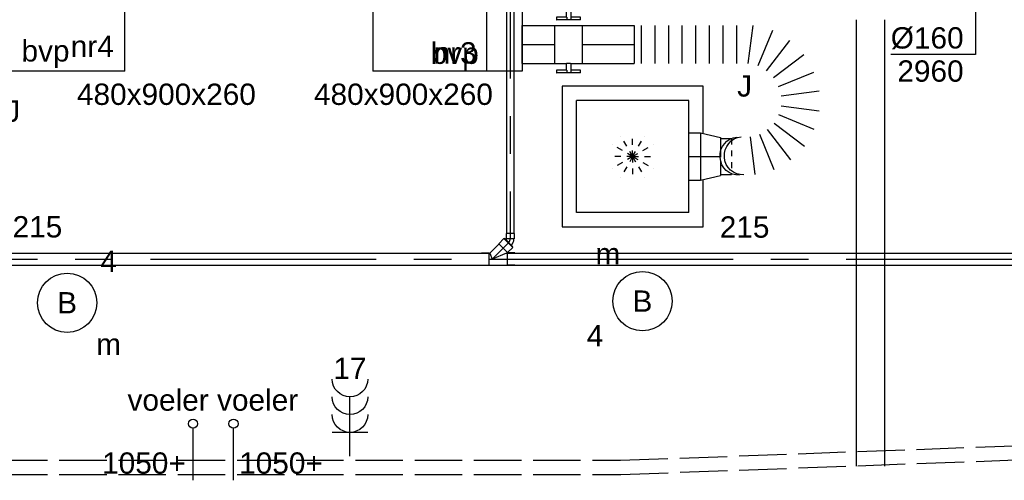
# Model space of a CAD drawing. Extents: x -238422 to 258194, y -34825 to 126331.
# Tile 176 of 239: x 21546 to 25701, y 12087 to 14032. Entities that reach past the tile are written whole.
import ezdxf
from ezdxf.enums import TextEntityAlignment as Align

# ---------------------------------------------------------------- set-up
doc = ezdxf.new("R2010")
doc.units = 0
doc.header["$LTSCALE"] = 50
for name, pattern in [('CENTER2', [28.575000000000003, 19.05, -3.175, 3.175, -3.175]), ('E_GOOT3', [5, 4, -1]), ('STREEPJES', [0.1, 0.05, -0.05])]:
    doc.linetypes.add(name, pattern=pattern)
doc.layers.get('0').update_dxf_attribs({"linetype": 'CONTINUOUS'})
for name, color, linetype in [('AIRCO', 3, 'CONTINUOUS'), ('EL6131--', 2, 'CONTINUOUS'), ('EL6131--_WG', 2, 'CONTINUOUS'), ('EL6222--', 3, 'CONTINUOUS'), ('EL6311--', 3, 'CONTINUOUS'), ('EM6131--', 1, 'CONTINUOUS'), ('WL524---_D', 153, 'CONTINUOUS'), ('WL524---_HARTLIJN', 8, 'CONTINUOUS'), ('WL570---_RETOUR', 112, 'CONTINUOUS'), ('WL570---_TOEVOER', 3, 'CONTINUOUS'), ('WL570---_TOEVOER_HL', 8, 'CONTINUOUS'), ('WL570---_TOEVOER_RST', 2, 'CONTINUOUS'), ('WL570---_TOEVOER_RST_HL', 1, 'CONTINUOUS'), ('WL5911--_D', 2, 'CONTINUOUS'), ('WM570---_TOEVOER', 1, 'CONTINUOUS'), ('WM570---_TOEVOER_PR', 1, 'CONTINUOUS'), ('WM570---_TOEVOER_RST_PR', 1, 'CONTINUOUS')]:
    doc.layers.add(name, color=color, linetype=linetype)
doc.styles.add('BURO-018', font='ARIAL.TTF', dxfattribs={"height": 90})
doc.styles.add('BURO-025', font='ARIAL.TTF', dxfattribs={"height": 125})

# ---------------------------------------------------------------- blocks, each defined once
blk = doc.blocks.new('1115B3A')
at = {"color": 0, "linetype": 'Continuous'}
blk.add_circle((0, 0), 2.5, dxfattribs=at)
at = {"color": 0, "linetype": 'Continuous', "style": 'BURO-018'}
for tag, p in [('E_GKAST', (0, 8)), ('E_GROEP', (0, 5)), ('E_SGROEP', (4.5, 5)), ('E_ARMCODE', (0, 0)), ('E_SLET', (4.5, -1))]:
    blk.add_attdef(tag, text='', height=1.8, dxfattribs=at).set_placement(p, align=Align.MIDDLE)
blk = doc.blocks.new('*U142')
at = {"color": 0, "ltscale": 10}
for p, q in [((-1.818989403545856e-12, 60, -2730), (1885.138461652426, 59.99999999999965, -2730)), ((-1.818989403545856e-12, -60, -2730), (1885.138461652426, -60.00000000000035, -2730))]:
    blk.add_line(p, q, dxfattribs=at)
at = {"layer": 'EM6131--', "color": 1, "style": 'BURO-018'}
blk.add_attdef('POSNR', text='', height=90, dxfattribs=at).set_placement((0, 0), align=Align.MIDDLE)
blk = doc.blocks.new('*U354')
at = {"color": 0, "ltscale": 10}
for p, q in [((297.5, 297.5, -2757.5), (-297.5, 297.5, -2757.5)), ((-297.5, 297.5, -2757.5), (-297.5, 97.30046948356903, -2757.5)), ((297.5, -297.5, -2757.5), (297.5, 297.5, -2757.5)), ((236.5, 236.5, -2757.5), (-236.5, 236.5, -2757.5)), ((-236.5, -236.5, -2757.5), (-236.5, 236.5, -2757.5)), ((236.5, -236.5, -2757.5), (236.5, 236.5, -2757.5)), ((-297.5, -97.30046948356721, -2757.5), (-297.5, -297.5, -2757.5)), ((236.5, -236.5, -2757.5), (-236.5, -236.5, -2757.5)), ((-297.5, -297.5, -2757.5), (297.5, -297.5, -2757.5))]:
    blk.add_line(p, q, dxfattribs=at)
at = {"color": 8, "linetype": 'STREEPJES', "ltscale": 10}
for q in [(-50, 86.60254037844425, -2757.5), (0, 100, -2757.5), (50, 86.60254037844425, -2757.5), (-86.60254037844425, 50, -2757.5), (86.60254037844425, 50, -2757.5), (-100, 0, -2757.5), (-86.60254037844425, -50, -2757.5), (-50, -86.60254037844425, -2757.5), (0, -100, -2757.5), (50, -86.60254037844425, -2757.5), (86.60254037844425, -50, -2757.5), (100, 0, -2757.5)]:
    blk.add_line((0, 0, -2757.5), q, dxfattribs=at)
at = {"layer": 'WL570---_TOEVOER_RST_HL', "linetype": 'CENTER2'}
blk.add_circle((0, 0, -2757.5), 0.075, dxfattribs=at)
at = {"layer": 'WL570---_TOEVOER_RST', "color": 1, "style": 'BURO-018'}
for tag in ['MC', 'Q']:
    blk.add_attdef(tag, text='', height=90, dxfattribs=at).set_placement((0, 0), align=Align.MIDDLE)
at = {"layer": 'WM570---_TOEVOER_RST_PR', "color": 1, "style": 'BURO-018'}
blk.add_attdef('POSNR', text='', height=90, dxfattribs=at).set_placement((0, 0), align=Align.MIDDLE)
blk = doc.blocks.new('*U355')
at = {"color": 0, "ltscale": 10}
for p, q in [((297.5, 297.5, -2757.5), (-297.5, 297.5, -2757.5)), ((-297.5, 297.5, -2757.5), (-297.5, -297.5, -2757.5)), ((297.5, 97.30046948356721, -2757.5), (297.5, 297.5, -2757.5)), ((236.5, 236.5, -2757.5), (-236.5, 236.5, -2757.5)), ((-236.5, -236.5, -2757.5), (-236.5, 236.5, -2757.5)), ((236.5, -236.5, -2757.5), (236.5, 236.5, -2757.5)), ((297.5, -297.5, -2757.5), (297.5, -97.30046948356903, -2757.5)), ((236.5, -236.5, -2757.5), (-236.5, -236.5, -2757.5)), ((-297.5, -297.5, -2757.5), (297.5, -297.5, -2757.5))]:
    blk.add_line(p, q, dxfattribs=at)
at = {"color": 8, "linetype": 'STREEPJES', "ltscale": 10}
for q in [(-50, 86.60254037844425, -2757.5), (0, 100, -2757.5), (50, 86.60254037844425, -2757.5), (-86.60254037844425, 50, -2757.5), (86.60254037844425, 50, -2757.5), (-100, 0, -2757.5), (-86.60254037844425, -50, -2757.5), (-50, -86.60254037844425, -2757.5), (0, -100, -2757.5), (50, -86.60254037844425, -2757.5), (86.60254037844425, -50, -2757.5), (100, 0, -2757.5)]:
    blk.add_line((0, 0, -2757.5), q, dxfattribs=at)
at = {"layer": 'WL570---_TOEVOER_RST_HL', "linetype": 'CENTER2'}
blk.add_circle((0, 0, -2757.5), 0.075, dxfattribs=at)
at = {"layer": 'WL570---_TOEVOER_RST', "color": 1, "style": 'BURO-018'}
for tag in ['MC', 'Q']:
    blk.add_attdef(tag, text='', height=90, dxfattribs=at).set_placement((0, 0), align=Align.MIDDLE)
at = {"layer": 'WM570---_TOEVOER_RST_PR', "color": 1, "style": 'BURO-018'}
blk.add_attdef('POSNR', text='', height=90, dxfattribs=at).set_placement((0, 0), align=Align.MIDDLE)
blk = doc.blocks.new('*U385')
at = {"color": 2, "ltscale": 10}
for p, q in [((240, 450, -2950), (-240, 450, -2950)), ((-240, -450, -2950), (-240, 450, -2950)), ((240, -450, -2950), (240, 450, -2950)), ((240, -450, -2950), (-240, -450, -2950))]:
    blk.add_line(p, q, dxfattribs=at)
at = {"layer": 'WL5911--_D', "color": 2, "style": 'BURO-025'}
blk.add_attdef('POSNR', text='', height=125, dxfattribs=at).set_placement((0, 0), align=Align.MIDDLE)
blk = doc.blocks.new('*U458')
at = {"color": 2, "ltscale": 10}
for p, q in [((-57.25, 80, -2960), (57.25, 80, -2960)), ((-57.25, -80, -2960), (-57.25, 80, -2960)), ((57.25, 80, -2960), (57.25, -80, -2960)), ((-57.25, -80, -2960), (-9.54166666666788, -80, -2960)), ((-9.54166666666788, -80, -2960), (-9.54166666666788, -109.3333333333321, -2960)), ((9.54166666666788, -80, -2960), (9.54166666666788, -120, -2960)), ((9.54166666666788, -80, -2960), (57.25, -80, -2960)), ((-50.24662103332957, -109.3333333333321, -2960), (-50.24662103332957, -120, -2960)), ((-48.91328769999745, -109.3333333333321, -2960), (-50.24662103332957, -109.3333333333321, -2960)), ((-50.24662103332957, -120, -2960), (-48.91328769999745, -120.0000000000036, -2960)), ((-7.515583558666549, -109.3333333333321, -2960), (-48.91328769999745, -109.3333333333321, -2960)), ((-48.91328769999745, -120.0000000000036, -2960), (-48.91328769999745, -109.3333333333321, -2960)), ((-7.515583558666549, -120.0000000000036, -2960), (-48.91328769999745, -120.0000000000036, -2960)), ((-7.515583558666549, -109.3333333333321, -2960), (-7.515583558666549, -120, -2960)), ((9.54166666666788, -120, -2960), (-7.515583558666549, -120, -2960)), ((50.24662103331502, -109.3333333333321, -2960), (9.54166666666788, -109.3333333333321, -2960)), ((50.24662103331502, -120.0000000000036, -2960), (9.54166666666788, -120.0000000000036, -2960)), ((50.24662103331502, -120.0000000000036, -2960), (50.24662103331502, -109.3333333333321, -2960))]:
    blk.add_line(p, q, dxfattribs=at)
blk.add_spline([(-9.492711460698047, -79.9941758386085, -2960), (-9.34634818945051, -79.9769393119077, -2960), (-9.104078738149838, -79.9489890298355, -2960), (-8.768389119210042, -79.91145878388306, -2960), (-8.342723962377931, -79.86587281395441, -2960), (-7.831451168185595, -79.81408537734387, -2960), (-7.239817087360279, -79.7582067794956, -2960), (-6.573892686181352, -79.70051858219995, -2960), (-5.840511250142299, -79.64338119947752, -2960), (-5.047198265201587, -79.58913749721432, -2960), (-4.202094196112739, -79.5400162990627, -2960), (-3.31387095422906, -79.49803983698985, -2960), (-2.39164291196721, -79.46493914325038, -2960), (-1.444873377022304, -79.44208114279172, -2960), (-0.4832774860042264, -79.43041076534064, -2960), (0.4832774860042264, -79.43041076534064, -2960), (1.444873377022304, -79.44208114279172, -2960), (2.39164291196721, -79.46493914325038, -2960), (3.31387095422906, -79.49803983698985, -2960), (4.202094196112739, -79.5400162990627, -2960), (5.047198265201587, -79.58913749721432, -2960), (5.840511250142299, -79.64338119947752, -2960), (6.573892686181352, -79.70051858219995, -2960), (7.239817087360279, -79.7582067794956, -2960), (7.831451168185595, -79.81408537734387, -2960), (8.342723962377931, -79.86587281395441, -2960), (8.768389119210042, -79.91145878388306, -2960), (9.104078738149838, -79.9489890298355, -2960), (9.34634818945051, -79.9769393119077, -2960), (9.492711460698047, -79.9941758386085, -2960), (9.54166666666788, -80, -2960)], degree=3, dxfattribs=at)
at = {"layer": 'WL570---_TOEVOER', "color": 1, "style": 'BURO-018'}
blk.add_attdef('I', text='', height=90, dxfattribs=at).set_placement((0, 0), align=Align.MIDDLE)
at = {"layer": 'WM570---_TOEVOER_PR', "color": 1, "style": 'BURO-018'}
blk.add_attdef('POSNR', text='', height=90, dxfattribs=at).set_placement((0, 0), align=Align.MIDDLE)
blk = doc.blocks.new('*U459')
at = {"color": 0, "ltscale": 10}
for p, q in [((0, 80, -2960), (138.6319421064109, 80, -2960)), ((0, -80, -2960), (0, 80, -2960)), ((0, -80, -2960), (138.6319421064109, -80, -2960))]:
    blk.add_line(p, q, dxfattribs=at)
at = {"layer": 'WL570---_TOEVOER_HL', "linetype": 'CENTER2'}
blk.add_line((0, 0, -2960), (138.6319421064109, 0, -2960), dxfattribs=at)
at = {"layer": 'WM570---_TOEVOER_PR', "color": 1, "style": 'BURO-018'}
blk.add_attdef('POSNR', text='', height=90, dxfattribs=at).set_placement((0, 0), align=Align.MIDDLE)
blk = doc.blocks.new('*U460')
at = {"color": 2, "ltscale": 10}
for p, q in [((-239.9999999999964, 450.0000000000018, -2950), (240.0000000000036, 450.0000000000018, -2950)), ((-239.9999999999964, -449.9999999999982, -2950), (-239.9999999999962, 450.0000000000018, -2950)), ((240.0000000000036, -449.9999999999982, -2950), (240.0000000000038, 450.0000000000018, -2950)), ((240.0000000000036, -449.9999999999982, -2950), (-239.9999999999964, -449.9999999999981, -2950))]:
    blk.add_line(p, q, dxfattribs=at)
at = {"layer": 'WL5911--_D', "color": 2, "style": 'BURO-025'}
blk.add_attdef('POSNR', text='', height=125, dxfattribs=at).set_placement((0, 0), align=Align.MIDDLE)
blk = doc.blocks.new('*U476')
at = {"color": 0, "ltscale": 10}
for p, q in [((-49.5, 100, -2780), (0, 100, -2780)), ((0, 100, -2780), (85.20000000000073, 80, -2780)), ((0, 100, -2780), (0, -100, -2780)), ((0, 100, -2780), (0, -100, -2780)), ((0, 100, -2780), (0, -100, -2780)), ((85.20000000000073, 80, -2780), (85.20000000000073, 22.6846369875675, -2780)), ((85.20000000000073, 80, -2780), (85.20000000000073, 22.6846369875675, -2780)), ((85.20000000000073, 76, -2780), (130.742224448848, 76, -2780)), ((85.20000000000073, -18.4818438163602, -2780), (85.20000000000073, -80, -2780)), ((85.20000000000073, -18.4818438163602, -2780), (85.20000000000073, -80, -2780)), ((0, -100, -2780), (85.20000000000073, -80, -2780)), ((85.20000000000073, -76, -2780), (131.9000000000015, -76, -2780)), ((-49.5, -100, -2780), (0, -100, -2780))]:
    blk.add_line(p, q, dxfattribs=at)
at = {"color": 8, "linetype": 'STREEPJES', "ltscale": 10}
for p, q in [((130.742224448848, 76, -2780), (131.9000000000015, 76, -2780)), ((131.9000000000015, 76, -2780), (131.9000000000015, -76, -2780)), ((131.9000000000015, 76, -2780), (131.9000000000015, -76, -2780)), ((85.20000000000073, 22.6846369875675, -2780), (85.20000000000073, -18.4818438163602, -2780)), ((85.20000000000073, 22.6846369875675, -2780), (85.20000000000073, -18.4818438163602, -2780))]:
    blk.add_line(p, q, dxfattribs=at)
at = {"layer": 'WL570---_TOEVOER_RST_HL', "linetype": 'CENTER2'}
for p, q in [((-49.5, 0, -2780), (0, 0, -2780)), ((0, 0, -2780), (85.20000000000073, 0, -2780))]:
    blk.add_line(p, q, dxfattribs=at)
blk.add_circle((85.20000000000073, 0, -2780), 0.075, dxfattribs=at)
at = {"layer": 'WM570---_TOEVOER_RST_PR', "color": 1, "style": 'BURO-018'}
blk.add_attdef('POSNR', text='', height=90, dxfattribs=at).set_placement((0, 0), align=Align.MIDDLE)
blk = doc.blocks.new('*U477')
at = {"color": 0, "ltscale": 10}
for p, q in [((0, 80, -2960), (220.6288287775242, 80, -2960)), ((220.6288287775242, 80, -2960), (220.6288287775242, -80, -2960)), ((0, -80, -2960), (220.6288287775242, -80, -2960))]:
    blk.add_line(p, q, dxfattribs=at)
at = {"layer": 'WL570---_TOEVOER_HL', "linetype": 'CENTER2'}
blk.add_line((0, 0, -2960), (220.6288287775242, 0, -2960), dxfattribs=at)
at = {"layer": 'WM570---_TOEVOER_PR', "color": 1, "style": 'BURO-018'}
blk.add_attdef('POSNR', text='', height=90, dxfattribs=at).set_placement((0, 0), align=Align.MIDDLE)
blk = doc.blocks.new('*U478')
at = {"color": 0, "ltscale": 10}
for p, q in [((0, 80, -2960), (0, -80, -2960)), ((28.72433423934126, 80, -2960), (28.72433423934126, -80, -2960)), ((86.17300271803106, 80, -2960), (86.17300271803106, -80, -2960)), ((143.6216711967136, 80, -2960), (143.6216711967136, -80, -2960)), ((201.0703396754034, 80, -2960), (201.0703396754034, -80, -2960)), ((258.5190081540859, 80, -2960), (258.5190081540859, -80, -2960)), ((315.9676766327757, 80, -2960), (315.9676766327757, -80, -2960)), ((373.4163451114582, 80, -2960), (373.4163451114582, -80, -2960)), ((430.865013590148, 80, -2960), (430.865013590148, -80, -2960)), ((480.6537474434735, -80, -2960), (501.7181470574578, 80, -2960)), ((583.1047374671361, 58.19252882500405, -2960), (521.3470426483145, -90.90373558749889, -2960)), ((557.831653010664, -111.9681352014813, -2960), (656.0739581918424, 16.06372959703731, -2960)), ((715.6530774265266, -43.51538963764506, -2960), (587.6212126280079, -141.7576948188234, -2960)), ((608.6856122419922, -178.2423051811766, -2960), (757.7818766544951, -116.4846103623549, -2960)), ((779.5893478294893, -197.8712007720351, -2960), (619.5893478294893, -218.9356003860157, -2960)), ((619.5893478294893, -259.7074743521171, -2960), (779.5893478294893, -280.7718739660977, -2960)), ((589.6805340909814, -331.9137381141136, -2960), (717.7123988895, -430.156043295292, -2960)), ((758.4842728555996, -359.5370860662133, -2960), (609.3880084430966, -297.7793912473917, -2960)), ((660.0522617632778, -487.8161804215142, -2960), (561.8099565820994, -359.7843156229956, -2960)), ((510.6680924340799, -549.6931293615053, -2960), (489.6036928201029, -389.6931293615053, -2960)), ((527.6756097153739, -379.4917899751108, -2960), (589.4333045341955, -528.5880543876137, -2960))]:
    blk.add_line(p, q, dxfattribs=at)
at = {"color": 0, "ltscale": 10, "extrusion": (0, 0, -1)}
for centre in [(438.4710706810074, -471.7227978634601, -2960), (456.6289865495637, -470.4129739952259, -2960)]:
    blk.add_ellipse(centre, major_axis=(5.755855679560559, -79.79266962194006), ratio=0.9615954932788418, start_param=0, end_param=3.141592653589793, dxfattribs=at)
at = {"layer": 'WM570---_TOEVOER_PR', "color": 1, "style": 'BURO-018'}
blk.add_attdef('POSNR', text='', height=90, dxfattribs=at).set_placement((0, 0), align=Align.MIDDLE)
blk = doc.blocks.new('*U479')
at = {"color": 2, "ltscale": 10}
for p, q in [((-57.25, 80, -2960), (57.25, 80, -2960)), ((-57.25, -80, -2960), (-57.25, 80, -2960)), ((57.25, 80, -2960), (57.25, -80, -2960)), ((-57.25, -80, -2960), (-9.54166666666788, -80, -2960)), ((-9.54166666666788, -80, -2960), (-9.54166666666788, -109.3333333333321, -2960)), ((9.54166666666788, -80, -2960), (9.54166666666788, -120, -2960)), ((9.54166666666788, -80, -2960), (57.25, -80, -2960)), ((-50.24662103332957, -109.3333333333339, -2960), (-50.24662103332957, -120, -2960)), ((-48.91328769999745, -109.3333333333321, -2960), (-50.24662103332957, -109.3333333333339, -2960)), ((-50.24662103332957, -120, -2960), (-48.91328769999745, -120.0000000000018, -2960)), ((-7.515583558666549, -109.3333333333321, -2960), (-48.91328769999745, -109.3333333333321, -2960)), ((-48.91328769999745, -120.0000000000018, -2960), (-48.91328769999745, -109.3333333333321, -2960)), ((-7.515583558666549, -120.0000000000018, -2960), (-48.91328769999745, -120.0000000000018, -2960)), ((-7.515583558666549, -109.3333333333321, -2960), (-7.515583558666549, -120, -2960)), ((9.54166666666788, -120, -2960), (-7.515583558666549, -120, -2960)), ((50.24662103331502, -109.3333333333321, -2960), (9.54166666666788, -109.3333333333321, -2960)), ((50.24662103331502, -120.0000000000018, -2960), (9.54166666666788, -120.0000000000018, -2960)), ((50.24662103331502, -120.0000000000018, -2960), (50.24662103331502, -109.3333333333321, -2960))]:
    blk.add_line(p, q, dxfattribs=at)
blk.add_spline([(-9.492711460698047, -79.9941758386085, -2960), (-9.34634818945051, -79.9769393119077, -2960), (-9.104078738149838, -79.9489890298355, -2960), (-8.768389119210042, -79.91145878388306, -2960), (-8.342723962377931, -79.86587281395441, -2960), (-7.831451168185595, -79.81408537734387, -2960), (-7.239817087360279, -79.7582067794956, -2960), (-6.573892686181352, -79.70051858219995, -2960), (-5.840511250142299, -79.64338119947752, -2960), (-5.047198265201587, -79.58913749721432, -2960), (-4.202094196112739, -79.5400162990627, -2960), (-3.31387095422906, -79.49803983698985, -2960), (-2.39164291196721, -79.46493914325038, -2960), (-1.444873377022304, -79.44208114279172, -2960), (-0.4832774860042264, -79.43041076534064, -2960), (0.4832774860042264, -79.43041076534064, -2960), (1.444873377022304, -79.44208114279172, -2960), (2.39164291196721, -79.46493914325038, -2960), (3.31387095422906, -79.49803983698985, -2960), (4.202094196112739, -79.5400162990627, -2960), (5.047198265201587, -79.58913749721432, -2960), (5.840511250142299, -79.64338119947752, -2960), (6.573892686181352, -79.70051858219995, -2960), (7.239817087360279, -79.7582067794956, -2960), (7.831451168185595, -79.81408537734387, -2960), (8.342723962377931, -79.86587281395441, -2960), (8.768389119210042, -79.91145878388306, -2960), (9.104078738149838, -79.9489890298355, -2960), (9.34634818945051, -79.9769393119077, -2960), (9.492711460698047, -79.9941758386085, -2960), (9.54166666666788, -80, -2960)], degree=3, dxfattribs=at)
at = {"layer": 'WL570---_TOEVOER', "color": 1, "style": 'BURO-018'}
blk.add_attdef('I', text='', height=90, dxfattribs=at).set_placement((0, 0), align=Align.MIDDLE)
at = {"layer": 'WM570---_TOEVOER_PR', "color": 1, "style": 'BURO-018'}
blk.add_attdef('POSNR', text='', height=90, dxfattribs=at).set_placement((0, 0), align=Align.MIDDLE)
blk = doc.blocks.new('*U482')
at = {"layer": 'WM570---_TOEVOER', "color": 0, "ltscale": 10}
for p, q in [((49.96738563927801, -50), (-49.96738563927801, 50)), ((0, 50), (0, -266.8622969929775)), ((0, -266.8622969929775), (-357.5716234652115, -266.8622969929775))]:
    blk.add_line(p, q, dxfattribs=at)
at = {"layer": 'WM570---_TOEVOER', "color": 0, "style": 'BURO-018'}
for s, p in [('%%c160', (-357.5716234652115, -241.8622969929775)), ('2960', (-329.699863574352, -381.8622969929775))]:
    blk.add_text(s, height=90, dxfattribs=at).set_placement(p)
blk = doc.blocks.new('*U1295')
at = {"color": 0, "ltscale": 10}
for p, q in [((0, 16, -2750), (1606.690954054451, 16.00000000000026, -2750)), ((0, -16, -2750), (-5.145992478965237e-15, 16, -2750)), ((0, -16, -2750), (1606.690954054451, -15.99999999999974, -2750))]:
    blk.add_line(p, q, dxfattribs=at)
at = {"layer": 'WL524---_HARTLIJN', "linetype": 'CENTER2'}
blk.add_line((0, 0, -2750), (1628.690954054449, 2.61913481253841e-13, -2750), dxfattribs=at)
at = {"layer": 'WL524---_D', "color": 1, "style": 'BURO-018'}
blk.add_attdef('POSNR', text='', height=90, dxfattribs=at).set_placement((0, 0), align=Align.MIDDLE)
blk = doc.blocks.new('*U1296')
at = {"color": 0, "ltscale": 10}
for p, q in [((49.32069798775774, 86.44380400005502, -2747.666666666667), (27.40038777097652, 64.52349378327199, -2747.666666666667)), ((86.4438040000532, 49.3206979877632, -2747.666666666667), (49.32069798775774, 86.44380400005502, -2747.666666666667)), ((-10.35533905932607, 25, -2747.666666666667), (27.40038777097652, 62.75572683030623, -2747.666666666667)), ((27.40038777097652, 64.52349378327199, -2747.666666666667), (27.40038777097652, 62.75572683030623, -2747.666666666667)), ((64.52349378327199, 27.40038777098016, -2747.666666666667), (27.40038777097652, 64.52349378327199, -2747.666666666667)), ((86.4438040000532, 49.3206979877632, -2747.666666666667), (64.52349378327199, 27.40038777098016, -2747.666666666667)), ((-45, 26.25, -2747.666666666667), (-14, 26.25, -2747.666666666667)), ((-45, 26.25, -2747.666666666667), (-45, 25, -2747.666666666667)), ((-14, 26.25, -2747.666666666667), (-12.75, 25, -2747.666666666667)), ((-14, 26.25, -2747.666666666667), (-14, 21.35533905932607, -2747.666666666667)), ((-12.75, 25, -2747.666666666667), (-10.35533905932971, 25, -2747.666666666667)), ((-10.35533905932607, 25, -2747.666666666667), (-5.093170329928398e-11, 1.218722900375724e-10, -2747.666666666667)), ((60.35533905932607, 25, -2747.666666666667), (2.946762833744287e-10, 1.218722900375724e-10, -2747.666666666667)), ((60.35533905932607, 25, -2747.666666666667), (62.75572683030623, 27.40038777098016, -2747.666666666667)), ((60.35533905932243, 25, -2747.666666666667), (63.75, 25, -2747.666666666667)), ((64.52349378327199, 27.40038777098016, -2747.666666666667), (62.75572683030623, 27.40038777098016, -2747.666666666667)), ((65, 26.25, -2747.666666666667), (63.75, 25, -2747.666666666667)), ((96, 26.25, -2747.666666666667), (65, 26.25, -2747.666666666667)), ((65, 25, -2747.666666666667), (65, 26.25, -2747.666666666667)), ((96, 25, -2747.666666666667), (96, 26.25, -2747.666666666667)), ((-45, -25, -2747.666666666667), (-45, -26.25, -2747.666666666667)), ((-45, -26.25, -2747.666666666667), (-14, -26.25, -2747.666666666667)), ((-14, -26.25, -2747.666666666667), (-12.75, -25, -2747.666666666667)), ((-14, -25, -2747.666666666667), (-14, -26.25, -2747.666666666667)), ((-12.75, -25, -2747.666666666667), (63.75, -25, -2747.666666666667)), ((65, -26.25, -2747.666666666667), (63.75, -25, -2747.666666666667)), ((65, -26.25, -2747.666666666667), (65, -25, -2747.666666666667)), ((96, -26.25, -2747.666666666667), (65, -26.25, -2747.666666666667)), ((96, -26.25, -2747.666666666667), (96, -25, -2747.666666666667))]:
    blk.add_line(p, q, dxfattribs=at)
at = {"layer": 'WL524---_HARTLIJN', "linetype": 'CENTER2'}
for p, q in [((0, 0, -2747.666666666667), (45.96194077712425, 45.96194077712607, -2747.666666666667)), ((-14, 0, -2747.666666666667), (65, 0, -2747.666666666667))]:
    blk.add_line(p, q, dxfattribs=at)
at = {"layer": 'WL524---_D', "color": 1, "style": 'BURO-018'}
blk.add_attdef('POSNR', text='', height=90, dxfattribs=at).set_placement((0, 0), align=Align.MIDDLE)
blk = doc.blocks.new('*U1297')
at = {"color": 0, "ltscale": 10}
for p, q in [((31, 24.99999999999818, -2747.666666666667), (34.10000000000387, 24.99999999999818, -2747.666666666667)), ((34.10000000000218, 24.99999999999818, -2747.666666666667), (34.09999999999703, -24.99999999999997, -2747.666666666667)), ((31.00000000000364, -25, -2747.666666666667), (34.10000000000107, -25.00000000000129, -2747.666666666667))]:
    blk.add_line(p, q, dxfattribs=at)
at = {"layer": 'WL524---_HARTLIJN', "linetype": 'CENTER2'}
blk.add_line((3.637978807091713e-12, 0, -2747.666666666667), (11.00000000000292, -2.442490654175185e-15, -2747.666666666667), dxfattribs=at)
at = {"layer": 'WL524---_D', "color": 1, "style": 'BURO-018'}
blk.add_attdef('POSNR', text='', height=90, dxfattribs=at).set_placement((0, 0), align=Align.MIDDLE)
blk = doc.blocks.new('*U1298')
at = {"color": 0, "ltscale": 10}
for p, q in [((-7.899999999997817, 16.53847763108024, -2754.666666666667), (-4.80832611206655, 17.81909088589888, -2754.666666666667)), ((10.74802307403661, 34.50681092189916, -2754.666666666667), (-4.808326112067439, 18.95046173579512, -2754.666666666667)), ((-4.808326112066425, 18.95046173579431, -2754.666666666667), (-4.808326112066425, 17.81909088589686, -2754.666666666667)), ((18.9504617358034, -4.808326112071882, -2754.666666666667), (-4.808326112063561, 18.95046173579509, -2754.666666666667)), ((34.50681092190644, 10.74802307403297, -2754.666666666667), (10.74802307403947, 34.50681092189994, -2754.666666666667)), ((34.50681092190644, 10.74802307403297, -2754.666666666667), (18.95046173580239, -4.80832611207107, -2754.666666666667)), ((18.9504617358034, -4.808326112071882, -2754.666666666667), (17.81909088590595, -4.808326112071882, -2754.666666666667))]:
    blk.add_line(p, q, dxfattribs=at)
blk.add_arc((-9.199999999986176, 22.21076477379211, -2754.666666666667), 38.21076477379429, 271.949683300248, 315.0000000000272, dxfattribs=at)
at = {"layer": 'WL524---_HARTLIJN', "linetype": 'CENTER2'}
blk.add_line((-30.99999999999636, -3.637978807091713e-12, -2754.666666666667), (-9.200000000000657, -4.929201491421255e-12, -2754.666666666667), dxfattribs=at)
blk.add_arc((-9.200000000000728, 22.21076477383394, -2754.666666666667), 22.21076477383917, 270, 315, dxfattribs=at)
at = {"layer": 'WL524---_D', "color": 1, "style": 'BURO-018'}
blk.add_attdef('POSNR', text='', height=90, dxfattribs=at).set_placement((0, 0), align=Align.MIDDLE)
blk = doc.blocks.new('*U1312')
at = {"color": 0, "ltscale": 10}
for p, q in [((31, 25, -2750.000000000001), (2857.157934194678, 25, -2750.000000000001)), ((2857.157934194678, 25, -2750.000000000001), (2857.157934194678, -25, -2750.000000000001)), ((31, -25, -2750.000000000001), (2857.157934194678, -25, -2750.000000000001))]:
    blk.add_line(p, q, dxfattribs=at)
at = {"layer": 'WL524---_HARTLIJN', "linetype": 'CENTER2'}
blk.add_line((0, 0, -2750.000000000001), (2857.157934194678, 0, -2750.000000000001), dxfattribs=at)
at = {"layer": 'WL524---_D', "color": 1, "style": 'BURO-018'}
blk.add_attdef('POSNR', text='', height=90, dxfattribs=at).set_placement((0, 0), align=Align.MIDDLE)
blk = doc.blocks.new('*U1317')
at = {"color": 0, "ltscale": 10}
for p, q in [((0, 25, -2750.000000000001), (4225.849219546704, 25, -2750.000000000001)), ((0, -25, -2750.000000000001), (0, 25, -2750.000000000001)), ((0, -25, -2750.000000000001), (4225.849219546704, -25, -2750.000000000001))]:
    blk.add_line(p, q, dxfattribs=at)
at = {"layer": 'WL524---_HARTLIJN', "linetype": 'CENTER2'}
blk.add_line((0, 0, -2750.000000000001), (4256.849219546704, 0, -2750.000000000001), dxfattribs=at)
at = {"layer": 'WL524---_D', "color": 1, "style": 'BURO-018'}
blk.add_attdef('POSNR', text='', height=90, dxfattribs=at).set_placement((0, 0), align=Align.MIDDLE)
blk = doc.blocks.new('111304B')
at = {"color": 0, "linetype": 'Continuous'}
for p, q in [((0, 1), (0, 6)), ((-1.5, 3), (1.5, 3))]:
    blk.add_line(p, q, dxfattribs=at)
for centre in [(0, 7.5), (0, 6), (0, 4.5)]:
    blk.add_arc(centre, 1.5, 180, 0, dxfattribs=at)
at = {"color": 0, "linetype": 'Continuous', "style": 'BURO-018'}
for tag, p in [('E_GKAST', (0, 13)), ('E_GROEP', (0, 10)), ('E_SGROEP', (4.5, 10))]:
    blk.add_attdef(tag, text='', height=1.8, dxfattribs=at).set_placement(p, align=Align.MIDDLE)
at = {"color": 0, "linetype": 'Continuous', "style": 'BURO-018', "flags": 1}
for tag, height, p in [('E_VERMCODE', 1.8, (13, 10)), ('E_MATCODE', 1.799999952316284, (0, 0))]:
    blk.add_attdef(tag, text='', height=height, dxfattribs=at).set_placement(p, align=Align.MIDDLE)

msp = doc.modelspace()

# ---------------------------------------------------------------- linework, layer by layer
at = {"layer": 'EL6131--_WG', "linetype": 'E_GOOT3'}
for p, q in [((24081.7724597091, 12171.77512027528, 3000), (26377.89795781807, 12256.74919572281, 3000)), ((24082.88230759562, 12111.77512027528, 3000), (26381.03356618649, 12196.82416424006, 3000)), ((21212.86422862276, 12171.77512027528, 3000), (24081.7724597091, 12171.77512027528, 3000)), ((21212.86422862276, 12111.79354473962, 3000), (24082.88230759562, 12111.79354473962, 3000))]:
    msp.add_line(p, q, dxfattribs=at)
at = {"layer": 'WL570---_RETOUR'}
for p, q in [((22277.14094065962, 12087.24933299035, -2700), (22277.14094065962, 12308.5348639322, -2700)), ((22448.05465927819, 12087.24933299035, -2700), (22448.05465927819, 12308.5348639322, -2700))]:
    msp.add_line(p, q, dxfattribs=at)
for centre in [(22277.18914119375, 12326.20716086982, -2700), (22448.00645874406, 12326.20716086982, -2700)]:
    msp.add_circle(centre, 19.1744541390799, dxfattribs=at)
at = {"layer": 'WL570---_TOEVOER'}
for p, q in [((23665.87159727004, 14714.64451974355), (23665.87159727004, 13814.1347741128)), ((23665.87159727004, 13814.1347741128), (23516.19782247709, 13814.1347741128))]:
    msp.add_line(p, q, dxfattribs=at)

# ---------------------------------------------------------------- block references
at = {"layer": 'AIRCO'}
msp.add_blockref('*U385', (21749.73302458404, 14264.64451974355, 2950), dxfattribs=at)
at = {"layer": 'AIRCO', "rotation": 180}
msp.add_blockref('*U460', (23275.87159727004, 14264.64451974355, 2950), dxfattribs=at)
at = {"layer": 'EL6131--', "rotation": 90}
msp.add_blockref('*U142', (25136.76996585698, 12147.08766588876, 2730), dxfattribs=at)
at = {"layer": 'EL6222--'}
ref = msp.add_blockref('111304B', (22939.46619729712, 12139.68738374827), dxfattribs=dict(at, xscale=-50, yscale=50, zscale=50))
ref.add_attrib('E_GROEP', '17', dxfattribs={"layer": '0', "color": 1, "linetype": 'Continuous', "height": 90, "style": 'BURO-018'}).set_placement((22939.46619729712, 12559.87701437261), align=Align.MIDDLE)
at = {"layer": 'EL6311--'}
ref = msp.add_blockref('1115B3A', (21745.89433386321, 12836.98432315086), dxfattribs=dict(at, xscale=50, yscale=50, zscale=50))
ref.add_attrib('E_ARMCODE', 'B', dxfattribs={"layer": '0', "color": 1, "linetype": 'Continuous', "height": 90, "style": 'BURO-018'}).set_placement((21745.89433386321, 12836.98432315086), align=Align.MIDDLE)
ref.add_attrib('E_SLET', 'm', dxfattribs={"layer": '0', "color": 1, "linetype": 'Continuous', "height": 90, "style": 'BURO-018'}).set_placement((21920.89433386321, 12661.98432315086), align=Align.MIDDLE)
ref.add_attrib('E_GROEP', '4', dxfattribs={"layer": '0', "color": 1, "linetype": 'Continuous', "height": 90, "style": 'BURO-018'}).set_placement((21920.89433386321, 13011.98432315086), align=Align.MIDDLE)
ref = msp.add_blockref('1115B3A', (24173.85578990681, 12843.85705576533), dxfattribs=dict(at, xscale=50.00000000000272, yscale=50.00000000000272, zscale=50, rotation=171.1197738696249))
ref.add_attrib('E_ARMCODE', 'B', dxfattribs={"layer": '0', "color": 1, "linetype": 'Continuous', "height": 90, "style": 'BURO-018'}).set_placement((24173.85578990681, 12843.85705576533), align=Align.MIDDLE)
ref.add_attrib('E_SLET', 'm', dxfattribs={"layer": '0', "color": 1, "linetype": 'Continuous', "height": 90, "style": 'BURO-018'}).set_placement((24027.96812714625, 13043.77401316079), align=Align.MIDDLE)
ref.add_attrib('E_GROEP', '4', dxfattribs={"layer": '0', "color": 1, "linetype": 'Continuous', "height": 90, "style": 'BURO-018'}).set_placement((23973.93883251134, 12697.96939300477), align=Align.MIDDLE)
at = {"layer": 'WL524---_D'}
for name, p, rotation in [('*U1295', (23615.46609694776, 14735.69253255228, 2750), 270), ('*U1298', (23615.46609694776, 13097.00157849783, 2754.666666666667), 45), ('*U1297', (23585.76761213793, 13067.30309368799, 2747.666666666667), 45)]:
    msp.add_blockref(name, p, dxfattribs=dict(at, rotation=rotation))
for name, p in [('*U1296', (23539.8056713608, 13021.34115291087, 2747.666666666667)), ('*U1312', (20668.64773716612, 13021.34115291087, 2750.000000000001)), ('*U1317', (23604.8056713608, 13021.34115291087, 2750.000000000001))]:
    msp.add_blockref(name, p, dxfattribs=at)
at = {"layer": 'WL570---_TOEVOER'}
for name, p in [('*U479', (23861.65813553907, 14152.22612754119, 2960)), ('*U459', (23665.77619343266, 13927.75320844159, 2960)), ('*U458', (23861.65813553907, 13927.75320844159, 2960)), ('*U477', (23918.90813553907, 13927.75320844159, 2960)), ('*U478', (24139.53696431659, 13927.75320844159, 2960))]:
    msp.add_blockref(name, p, dxfattribs=at)
at = {"layer": 'WL570---_TOEVOER_RST'}
ref = msp.add_blockref('*U355', (24132.45567111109, 13454.36353560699, 2757.5), dxfattribs=at)
ref.add_attrib('Q', '215', dxfattribs={"color": 1, "height": 90, "style": 'BURO-018'}).set_placement((24604.95567111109, 13156.86353560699), align=Align.MIDDLE)
ref.add_attrib('MC', 'J', dxfattribs={"color": 1, "height": 90, "style": 'BURO-018'}).set_placement((24604.95567111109, 13751.86353560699), align=Align.MIDDLE)
ref = msp.add_blockref('*U354', (21148.02997690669, 13455.27387275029, 2757.5), dxfattribs=at)
ref.add_attrib('Q', '215', dxfattribs={"color": 1, "height": 90, "style": 'BURO-018'}).set_placement((21620.52997690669, 13157.77387275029), align=Align.MIDDLE)
ref.add_attrib('MC', 'J', dxfattribs={"color": 1, "height": 90, "style": 'BURO-018'}).set_placement((21516.3816554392, 13645.54794290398), align=Align.MIDDLE)
msp.add_blockref('*U476', (24418.45567111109, 13454.36353560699, 2780), dxfattribs=at)
at = {"layer": 'WM570---_TOEVOER'}
msp.add_blockref('*U482', (25579.33581241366, 14152.22612754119, 2960), dxfattribs=at)

# ---------------------------------------------------------------- texts
at = {"layer": 'EL6222--', "color": 1, "style": 'BURO-018'}
for p in [(21553.35809759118, 13855.50634194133), (23280.42806001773, 13845.47198527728)]:
    msp.add_text('bvp', height=90, dxfattribs=at).set_placement(p)
at = {"layer": 'WL570---_RETOUR', "style": 'BURO-018'}
for s, p in [('voeler', (22000.85046759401, 12381.15768060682, -2700)), ('voeler', (22378.58796999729, 12381.15768060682, -2700)), ('1050+', (21893.58583115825, 12115.10713790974, -2700)), ('1050+', (22471.79394340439, 12115.10713790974, -2700))]:
    msp.add_text(s, height=90, dxfattribs=at).set_placement(p)
at = {"layer": 'WL570---_TOEVOER', "color": 1, "style": 'BURO-018'}
for s, p in [('nr4', (21761.11196200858, 13874.81345365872, -2700)), ('nr3', (23292.50851415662, 13847.05202356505, -2700)), ('480x900x260', (21787.40662994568, 13672.32790443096)), ('480x900x260', (22787.69271753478, 13672.32790443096))]:
    msp.add_text(s, height=90, dxfattribs=at).set_placement(p)

doc.saveas('drawing.dxf')
